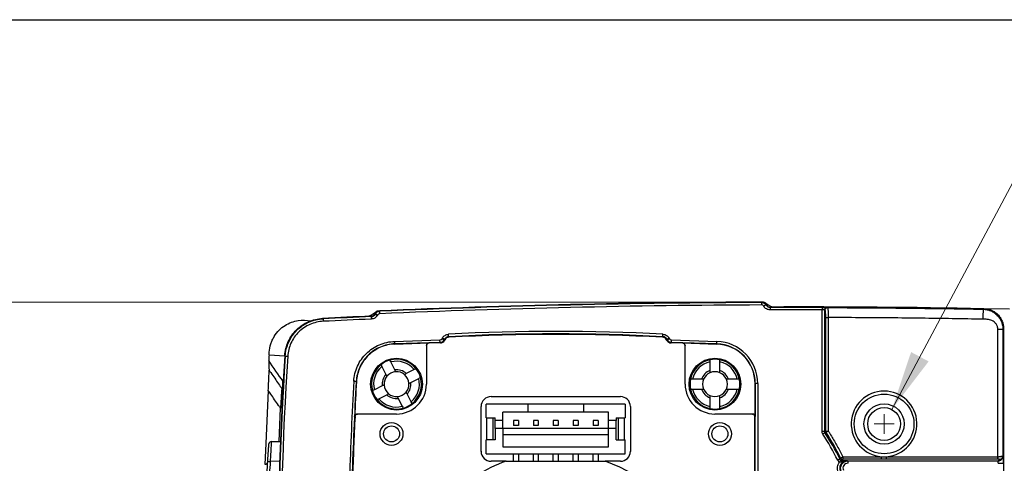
# Model space of a CAD drawing. Header units: millimetres. Extents: x 10 to 272, y 8 to 208.
# Tile 24 of 34: x 36 to 86, y 185 to 208. Entities that reach past the tile are written whole.
import ezdxf

# ---------------------------------------------------------------- set-up
doc = ezdxf.new("R2010")
doc.units = ezdxf.units.MM
doc.styles.add('SLDTEXTSTYLE3', font='TXT', dxfattribs={"width": 0.75})
doc.dimstyles.new('SLDDIMSTYLE0', dxfattribs={"dimtxt": 1.905, "dimasz": 3, "dimexe": 0, "dimexo": 0.0625, "dimgap": 0.47625, "dimtad": 0, "dimtih": 1, "dimtoh": 1, "dimdec": 1, "dimlfac": 2, "dimrnd": 1e-09, "dimzin": 12, "dimdsep": 46, "dimtxsty": 'SLDTEXTSTYLE3', "dimsah": 1, "dimcen": 0.09, "dimadec": 0, "dimazin": 3, "dimtfac": 1, "dimtdec": 1, "dimtofl": 0, "dimtmove": 0, "dimatfit": 3, "dimfxl": 1, "dimfrac": 2, "dimtolj": 1, "dimtzin": 12, "dimarcsym": 0})
doc.dimstyles.new('SLDDIMSTYLE3', dxfattribs={"dimtxt": 1.905, "dimasz": 3, "dimexe": 0, "dimexo": 0.0625, "dimgap": 0.47625, "dimtad": 0, "dimtih": 1, "dimtoh": 1, "dimdec": 1, "dimlfac": 2, "dimrnd": 1e-09, "dimzin": 12, "dimdsep": 46, "dimtxsty": 'SLDTEXTSTYLE3', "dimsah": 1, "dimcen": 0, "dimadec": 0, "dimazin": 3, "dimtfac": 1, "dimtdec": 1, "dimtofl": 0, "dimtmove": 0, "dimatfit": 3, "dimfxl": 1, "dimfrac": 2, "dimtolj": 1, "dimtzin": 12, "dimarcsym": 0})

# ---------------------------------------------------------------- blocks, each defined once
blk = doc.blocks.new('_D_7')
at = {"color": 7, "linetype": 'Continuous', "lineweight": 18}
for p, q in [((72.281, 193.505), (28.918, 193.505)), ((32.093, 193.505), (32.093, 180.096)), ((32.093, 179.709), (31.513, 179.709)), ((31.513, 179.709), (31.513, 176.685)), ((37.02, 179.709), (37.6, 179.709)), ((37.6, 179.709), (37.6, 176.685)), ((31.513, 176.685), (32.093, 176.685)), ((37.6, 176.685), (37.02, 176.685)), ((32.093, 163.256), (32.093, 176.298)), ((72.281, 163.256), (28.918, 163.256))]:
    blk.add_line(p, q, dxfattribs=at)
for points in [[(32.093, 193.505), (31.593, 190.505), (32.593, 190.505)], [(32.093, 163.256), (32.593, 166.256), (31.593, 166.256)]]:
    blk.add_solid(points, dxfattribs=at)
at = {"color": 7, "linetype": 'Continuous', "lineweight": 18, "char_height": 1.905, "attachment_point": 1, "style": 'SLDTEXTSTYLE3'}
for s, insert in [('60.5', (26.006, 179.141)), ('2.38', (32.093, 179.141))]:
    blk.add_mtext(s, dxfattribs=dict(at, insert=insert))
blk = doc.blocks.new('SW_SYMBOL_HOLE_DEPTH')
at = {"color": 0, "linetype": 'Continuous', "lineweight": 18}
for p, q in [((0, 875), (800, 875)), ((400, 875), (400, 75)), ((100, 555), (400, 75)), ((700, 555), (400, 75))]:
    blk.add_line(p, q, dxfattribs=at)
blk = doc.blocks.new('_D_11')
at = {"color": 7, "linetype": 'Continuous', "lineweight": 18}
for p, q in [((80.084, 188.109), (87.387, 201.831)), ((87.387, 201.831), (93.737, 201.831))]:
    blk.add_line(p, q, dxfattribs=at)
blk.add_solid([(80.084, 188.109), (81.934, 190.522), (81.052, 190.992)], dxfattribs=at)
at = {"color": 7, "linetype": 'Continuous', "lineweight": 18, "xscale": 0.0024333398, "yscale": 0.0024333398, "zscale": 0.0024333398}
blk.add_blockref('SW_SYMBOL_HOLE_DEPTH', (106.908, 200.569), dxfattribs=at)
at = {"color": 7, "linetype": 'Continuous', "lineweight": 18, "char_height": 1.905, "attachment_point": 1, "style": 'SLDTEXTSTYLE3'}
for s, insert in [('3.0[.12]', (109.63, 202.79)), ('2X M4X0.7', (93.737, 202.79))]:
    blk.add_mtext(s, dxfattribs=dict(at, insert=insert))
blk = doc.blocks.new('SW_CENTERMARKSYMBOL_4')
at = {"color": 0, "linetype": 'Continuous', "lineweight": 0}
for q in [(0, 0.5), (-0.5, 0), (0, -0.5), (0.5, 0)]:
    blk.add_line((0, 0), q, dxfattribs=at)

msp = doc.modelspace()

# ---------------------------------------------------------------- linework, layer by layer
at = {"color": 7, "linetype": 'Continuous', "lineweight": 25}
for p, q in [((10.088, 207.692), (270.088, 207.692)), ((73.593, 193.505), (73.551, 193.505)), ((76.581, 187.008), (76.581, 193.112)), ((76.706, 193.107), (76.706, 187.008)), ((76.732, 193.102), (76.706, 193.107)), ((76.831, 193.232), (76.856, 193.227)), ((84.684, 193.143), (84.715, 193.173)), ((85.993, 193.147), (84.714, 193.173)), ((54.116, 192.919), (54.127, 192.938)), ((54.127, 192.938), (54.127, 192.938)), ((54.129, 192.899), (54.14, 192.918)), ((54.248, 192.855), (54.237, 192.836)), ((76.764, 187.024), (76.764, 192.727)), ((76.888, 192.727), (76.888, 187.024)), ((85.412, 185.736), (85.412, 192.139)), ((85.662, 192.139), (85.662, 185.775)), ((85.696, 192.173), (85.696, 164.588)), ((55.103, 191.531), (57.379, 191.602)), ((57.383, 191.478), (55.107, 191.406)), ((57.399, 191.451), (57.383, 191.478)), ((57.484, 191.665), (57.504, 191.7)), ((57.612, 191.638), (57.592, 191.602)), ((57.592, 191.602), (57.607, 191.576)), ((57.628, 191.612), (57.607, 191.576)), ((68.784, 191.576), (68.764, 191.612)), ((68.8, 191.602), (68.779, 191.638)), ((68.784, 191.576), (68.8, 191.602)), ((68.888, 191.7), (68.908, 191.665)), ((69.009, 191.478), (68.993, 191.451)), ((71.286, 191.406), (69.009, 191.478)), ((69.013, 191.602), (71.29, 191.53)), ((55.116, 191.397), (56.817, 191.45)), ((56.696, 191.308), (56.696, 191.325)), ((56.696, 191.308), (56.696, 189.381)), ((57.399, 191.451), (56.817, 191.433)), ((56.817, 191.45), (56.817, 191.433)), ((69.575, 191.433), (68.993, 191.451)), ((69.575, 191.433), (69.575, 191.45)), ((69.575, 191.45), (71.277, 191.397)), ((69.696, 191.325), (69.696, 191.308)), ((69.696, 189.381), (69.696, 191.308)), ((71.277, 191.397), (71.286, 191.406)), ((48.791, 190.86), (49.583, 190.811)), ((55.11, 190.101), (54.909, 190.495)), ((70.946, 190.503), (70.946, 190.061)), ((71.446, 190.061), (71.446, 190.503)), ((54.464, 190.268), (54.664, 189.874)), ((56.083, 190.113), (55.689, 189.912)), ((49.489, 189.506), (49.506, 189.506)), ((49.489, 189.208), (49.489, 189.506)), ((49.505, 189.506), (49.506, 189.508)), ((55.916, 189.467), (56.31, 189.667)), ((70.515, 189.631), (70.073, 189.631)), ((72.318, 189.631), (71.876, 189.631)), ((54.476, 189.295), (54.082, 189.094)), ((70.073, 189.131), (70.515, 189.131)), ((71.876, 189.131), (72.318, 189.131)), ((73.223, 189.407), (73.213, 189.398)), ((73.213, 189.398), (73.213, 187.756)), ((73.223, 184.723), (73.223, 189.407)), ((73.348, 189.407), (73.223, 189.407)), ((73.348, 189.407), (73.348, 184.723)), ((54.309, 188.649), (54.703, 188.849)), ((55.282, 188.661), (55.482, 188.267)), ((55.928, 188.494), (55.727, 188.888)), ((59.946, 188.756), (66.446, 188.756)), ((70.946, 188.7), (70.946, 188.258)), ((71.446, 188.258), (71.446, 188.7)), ((49.294, 186.505), (49.368, 188.174)), ((59.446, 186.005), (59.446, 188.256)), ((61.796, 188.381), (59.708, 188.381)), ((59.708, 187.681), (59.708, 188.381)), ((61.796, 188.381), (61.796, 187.981)), ((64.596, 188.381), (61.796, 188.381)), ((66.683, 188.381), (64.596, 188.381)), ((64.596, 188.381), (64.596, 187.981)), ((66.683, 188.381), (66.683, 187.681)), ((66.946, 188.256), (66.946, 186.005)), ((53.218, 187.881), (53.235, 187.881)), ((55.196, 187.881), (53.235, 187.881)), ((59.708, 187.681), (60.158, 187.681)), ((59.733, 186.581), (59.733, 187.681)), ((60.033, 187.681), (60.033, 186.581)), ((60.158, 187.556), (60.158, 187.681)), ((60.546, 187.556), (60.158, 187.556)), ((60.158, 187.156), (60.158, 187.556)), ((61.796, 187.981), (60.546, 187.981)), ((60.546, 187.556), (60.546, 187.981)), ((60.546, 187.156), (60.546, 187.556)), ((61.321, 187.556), (61.071, 187.556)), ((61.071, 187.556), (61.071, 187.306)), ((61.321, 187.556), (61.321, 187.306)), ((64.596, 187.981), (61.796, 187.981)), ((62.071, 187.556), (62.071, 187.306)), ((62.321, 187.556), (62.071, 187.556)), ((62.321, 187.556), (62.321, 187.306)), ((63.321, 187.556), (63.071, 187.556)), ((63.071, 187.556), (63.071, 187.306)), ((63.321, 187.556), (63.321, 187.306)), ((64.071, 187.556), (64.071, 187.306)), ((64.321, 187.556), (64.071, 187.556)), ((64.321, 187.556), (64.321, 187.306)), ((65.846, 187.981), (64.596, 187.981)), ((65.071, 187.556), (65.071, 187.306)), ((65.321, 187.556), (65.071, 187.556)), ((65.321, 187.556), (65.321, 187.306)), ((65.846, 187.556), (65.846, 187.981)), ((66.233, 187.556), (65.846, 187.556)), ((65.846, 187.156), (65.846, 187.556)), ((66.233, 187.681), (66.683, 187.681)), ((66.233, 187.681), (66.233, 187.556)), ((66.233, 187.156), (66.233, 187.556)), ((66.358, 186.581), (66.358, 187.681)), ((66.658, 186.581), (66.658, 187.681)), ((73.071, 187.881), (71.196, 187.881)), ((73.071, 187.881), (73.088, 187.881)), ((73.196, 184.708), (73.196, 187.756)), ((73.213, 187.756), (73.196, 187.756)), ((60.158, 187.156), (60.158, 186.581)), ((60.546, 187.156), (60.158, 187.156)), ((60.546, 187.156), (60.546, 186.231)), ((65.846, 187.156), (60.546, 187.156)), ((61.321, 187.306), (61.071, 187.306)), ((62.321, 187.306), (62.071, 187.306)), ((63.321, 187.306), (63.071, 187.306)), ((64.321, 187.306), (64.071, 187.306)), ((65.321, 187.306), (65.071, 187.306)), ((66.233, 187.156), (65.846, 187.156)), ((65.846, 186.231), (65.846, 187.156)), ((66.233, 186.581), (66.233, 187.156)), ((76.764, 187.024), (76.888, 187.024)), ((59.708, 185.881), (59.708, 186.581)), ((60.158, 186.581), (59.708, 186.581)), ((60.546, 186.856), (65.846, 186.856)), ((66.233, 186.581), (66.683, 186.581)), ((66.683, 185.881), (66.683, 186.581)), ((76.706, 187.008), (76.581, 187.008)), ((60.546, 186.231), (65.846, 186.231)), ((59.708, 185.881), (66.683, 185.881)), ((61.071, 185.509), (61.071, 185.881)), ((61.321, 185.881), (61.321, 185.509)), ((62.071, 185.509), (62.071, 185.881)), ((62.321, 185.881), (62.321, 185.509)), ((63.071, 185.509), (63.071, 185.881)), ((63.321, 185.881), (63.321, 185.509)), ((64.071, 185.509), (64.071, 185.881)), ((64.321, 185.881), (64.321, 185.509)), ((65.071, 185.509), (65.071, 185.881)), ((65.321, 185.881), (65.321, 185.509)), ((77.622, 185.736), (79.568, 185.736)), ((79.568, 185.611), (77.622, 185.611)), ((77.865, 185.533), (77.884, 185.528)), ((77.884, 185.528), (85.426, 185.528)), ((77.884, 185.404), (77.884, 185.528)), ((79.824, 185.611), (79.568, 185.611)), ((79.824, 185.736), (85.412, 185.736)), ((85.412, 185.611), (79.824, 185.611)), ((49.32, 185.506), (48.849, 185.498)), ((60.699, 185.506), (59.946, 185.506)), ((60.709, 185.509), (65.683, 185.509)), ((66.446, 185.506), (65.693, 185.506))]:
    msp.add_line(p, q, dxfattribs=at)
at = {"color": 8, "linetype": 'Continuous', "lineweight": 25}
msp.add_line((65.196, 191.882), (65.196, 191.868), dxfattribs=at)
at = {"color": 7, "linetype": 'Continuous', "lineweight": 25, "flags": 128}
for points in [[(73.539, 193.484), (73.548, 193.5), (73.551, 193.505)], [(73.539, 193.484), (73.539, 193.481), (73.539, 193.474), (73.539, 193.462), (73.539, 193.447), (73.539, 193.428), (73.539, 193.407), (73.539, 193.383), (73.539, 193.359)], [(54.333, 193.063), (54.338, 193.054), (54.346, 193.042)], [(54.346, 193.042), (54.346, 193.04), (54.346, 193.032), (54.346, 193.021), (54.347, 193.005), (54.348, 192.986), (54.349, 192.965), (54.35, 192.942), (54.351, 192.918)], [(73.756, 193.36), (73.753, 193.359), (73.747, 193.355), (73.737, 193.349), (73.724, 193.341), (73.707, 193.332), (73.689, 193.321), (73.669, 193.309), (73.648, 193.297)], [(73.768, 193.381), (73.763, 193.372), (73.756, 193.36)], [(73.985, 193.257), (73.98, 193.248), (73.973, 193.236)], [(73.973, 193.236), (73.973, 193.233), (73.973, 193.226), (73.973, 193.214), (73.973, 193.198), (73.973, 193.179), (73.973, 193.158), (73.973, 193.135), (73.973, 193.111)], [(76.582, 193.237), (76.582, 193.234), (76.582, 193.226), (76.582, 193.215), (76.582, 193.199), (76.582, 193.18), (76.581, 193.159), (76.581, 193.136), (76.581, 193.112)], [(51.482, 192.684), (51.493, 192.673), (51.502, 192.664)], [(51.502, 192.664), (51.502, 192.661), (51.503, 192.654), (51.503, 192.642), (51.504, 192.627), (51.505, 192.608), (51.506, 192.586), (51.507, 192.563), (51.508, 192.539)], [(53.923, 192.774), (53.919, 192.781), (53.911, 192.795)], [(53.923, 192.774), (53.923, 192.771), (53.924, 192.764), (53.924, 192.752), (53.925, 192.737), (53.926, 192.718), (53.926, 192.697), (53.927, 192.673), (53.928, 192.649)], [(54.116, 192.919), (54.12, 192.914), (54.123, 192.908), (54.129, 192.899)], [(54.14, 192.918), (54.134, 192.927), (54.127, 192.938)], [(54.129, 192.899), (54.131, 192.897), (54.138, 192.894), (54.148, 192.888), (54.161, 192.88), (54.178, 192.871), (54.196, 192.86), (54.216, 192.848), (54.237, 192.836)], [(54.14, 192.918), (54.142, 192.916), (54.148, 192.913), (54.159, 192.907), (54.172, 192.899), (54.188, 192.89), (54.207, 192.879), (54.227, 192.867), (54.248, 192.855)], [(85.696, 192.173), (85.677, 192.154), (85.662, 192.139)], [(55.107, 191.406), (55.107, 191.408), (55.107, 191.416), (55.107, 191.427), (55.106, 191.443), (55.105, 191.462), (55.105, 191.483), (55.104, 191.506), (55.103, 191.531)], [(57.383, 191.478), (57.383, 191.48), (57.383, 191.488), (57.383, 191.499), (57.382, 191.515), (57.381, 191.534), (57.381, 191.555), (57.38, 191.578), (57.379, 191.602)], [(57.592, 191.602), (57.589, 191.604), (57.583, 191.607), (57.573, 191.613), (57.559, 191.621), (57.543, 191.63), (57.525, 191.641), (57.504, 191.653), (57.484, 191.665)], [(57.612, 191.638), (57.61, 191.639), (57.604, 191.643), (57.593, 191.649), (57.58, 191.657), (57.564, 191.666), (57.545, 191.677), (57.525, 191.688), (57.504, 191.7)], [(57.628, 191.612), (57.62, 191.626), (57.612, 191.638)], [(57.815, 191.763), (57.815, 191.765), (57.815, 191.773), (57.814, 191.784), (57.813, 191.8), (57.812, 191.819), (57.811, 191.84), (57.81, 191.863), (57.809, 191.887)], [(57.815, 191.763), (57.819, 191.756), (57.831, 191.737)], [(68.561, 191.737), (68.566, 191.745), (68.576, 191.763)], [(68.576, 191.763), (68.577, 191.765), (68.577, 191.773), (68.578, 191.784), (68.578, 191.8), (68.579, 191.819), (68.581, 191.84), (68.582, 191.863), (68.583, 191.887)], [(68.779, 191.638), (68.772, 191.626), (68.764, 191.612)], [(68.779, 191.638), (68.782, 191.639), (68.788, 191.643), (68.798, 191.649), (68.812, 191.657), (68.828, 191.666), (68.847, 191.677), (68.867, 191.688), (68.888, 191.7)], [(68.8, 191.602), (68.802, 191.604), (68.809, 191.607), (68.819, 191.613), (68.832, 191.621), (68.849, 191.63), (68.867, 191.641), (68.887, 191.653), (68.908, 191.665)], [(69.009, 191.478), (69.009, 191.48), (69.009, 191.488), (69.009, 191.499), (69.01, 191.515), (69.01, 191.534), (69.011, 191.555), (69.012, 191.578), (69.013, 191.602)], [(71.286, 191.406), (71.286, 191.408), (71.286, 191.416), (71.287, 191.427), (71.287, 191.443), (71.288, 191.462), (71.288, 191.483), (71.289, 191.506), (71.29, 191.53)], [(55.107, 191.406), (55.11, 191.403), (55.116, 191.397)], [(49.602, 190.791), (49.593, 190.8), (49.583, 190.811)], [(49.602, 190.791), (49.605, 190.79), (49.612, 190.79), (49.624, 190.789), (49.64, 190.788), (49.658, 190.787), (49.68, 190.786), (49.703, 190.784), (49.727, 190.783)], [(53.174, 189.518), (53.171, 189.518), (53.164, 189.519), (53.152, 189.519), (53.136, 189.52), (53.118, 189.521), (53.096, 189.523), (53.073, 189.524), (53.049, 189.525)], [(53.182, 189.509), (53.177, 189.515), (53.174, 189.518)], [(48.751, 189.061), (48.627, 186.392), (48.587, 185.344)], [(53.11, 187.762), (53.106, 187.762), (53.093, 187.762)], [(76.706, 187.008), (76.735, 187.016), (76.764, 187.024)], [(76.725, 186.941), (76.722, 186.939), (76.715, 186.934), (76.704, 186.928), (76.691, 186.92), (76.676, 186.91), (76.658, 186.899), (76.639, 186.887), (76.62, 186.874)], [(76.783, 186.958), (76.771, 186.954), (76.748, 186.948), (76.725, 186.941)], [(48.908, 186.498), (49.095, 186.501), (49.341, 186.505)], [(77.475, 185.621), (77.471, 185.62), (77.464, 185.616), (77.453, 185.61), (77.439, 185.603), (77.423, 185.595), (77.404, 185.586), (77.384, 185.576), (77.364, 185.565)], [(77.521, 185.571), (77.519, 185.568), (77.514, 185.56), (77.508, 185.55), (77.5, 185.537), (77.49, 185.521), (77.479, 185.504), (77.468, 185.485), (77.456, 185.465)], [(77.622, 185.611), (77.604, 185.582), (77.584, 185.55)]]:
    msp.add_lwpolyline(points, dxfattribs=at)
at = {"color": 7, "linetype": 'Continuous', "lineweight": 25}
for centre, radius in [((55.196, 189.381), 1.3), ((71.196, 189.381), 1.3), ((79.696, 187.381), 1.5), ((79.696, 187.381), 1.012), ((79.696, 187.381), 0.825), ((54.946, 186.881), 0.575), ((54.946, 186.881), 0.4), ((71.446, 186.881), 0.575), ((71.446, 186.881), 0.4)]:
    msp.add_circle(centre, radius, dxfattribs=at)
for centre, radius, start, end in [((75.446, -306.491), 500, 90.21715, 92.42006), ((75.446, -306.491), 499.979, 90.21854, 92.41874), ((73.594, 193.255), 0.25, 48.7648, 90.2123), ((74.253, 194.007), 0.75, 228.7648, 270.1365), ((53.616, 193.533), 0.75, 272.4998, 313.8716), ((54.309, 192.812), 0.25, 92.4241, 133.8716), ((75.446, -306.491), 499.854, 90.21854, 92.41874), ((75.446, -306.491), 499.729, 89.86978, 90.16891), ((75.446, -306.491), 499.604, 89.86978, 90.16891), ((75.446, -306.491), 499.75, 88.93729, 90.16752), ((75.446, -306.491), 499.75, 92.46975, 92.74843), ((75.446, -306.491), 499.729, 92.46843, 92.74627), ((75.446, -306.491), 499.604, 92.46843, 92.74627), ((63.196, 91.881), 100.152, 86.91652, 93.08348), ((57.375, 191.727), 0.25, 271.8147, 329.9951), ((63.196, 91.881), 100.027, 86.91652, 93.08348), ((63.196, 91.881), 100, 86.92481, 93.07519), ((69.017, 191.727), 0.25, 210.0049, 268.1853), ((249.196, 178.381), 200.793, 176.43683, 176.52057), ((249.196, 178.381), 200, 176.43675, 183.56325), ((249.196, 178.381), 199.979, 176.44218, 183.55782), ((249.196, 178.381), 199.854, 176.44218, 183.55782), ((55.196, 189.381), 1.25, 105.4404, 128.5144), ((55.196, 189.381), 1.25, 38.5144, 105.4404), ((55.196, 189.381), 1.15, 39.5333, 104.4215), ((71.196, 189.381), 1.25, 101.537, 168.463), ((71.196, 189.381), 1.15, 102.5559, 167.4441), ((71.196, 189.381), 1.25, 78.463, 101.537), ((71.196, 189.381), 1.25, 11.537, 78.463), ((71.196, 189.381), 1.15, 12.5559, 77.4441), ((55.196, 189.381), 1.25, 128.5144, 195.4404), ((55.196, 189.381), 1.15, 129.5333, 194.4215), ((55.196, 189.381), 0.625, 93.3992, 140.5556), ((55.196, 189.381), 0.725, 47.1487, 96.8061), ((55.196, 189.381), 0.625, 50.5556, 93.3992), ((55.196, 189.381), 1.25, 15.4404, 38.5144), ((71.196, 189.381), 0.725, 110.1713, 159.8287), ((71.196, 189.381), 0.625, 66.4218, 113.5782), ((71.196, 189.381), 0.725, 20.1713, 69.8287), ((252.89, 178.381), 200.152, 176.80811, 178.20032), ((252.89, 178.381), 200.027, 176.80811, 178.20032), ((252.89, 178.381), 200.017, 176.81055, 177.31183), ((55.196, 189.381), 0.725, 137.1487, 186.8061), ((55.196, 189.381), 0.625, 140.5556, 183.3992), ((55.196, 189.381), 0.625, 3.3992, 50.5556), ((55.196, 189.381), 1.15, 309.5333, 14.4215), ((55.196, 189.381), 1.25, 308.5144, 15.4404), ((71.196, 189.381), 1.25, 168.463, 191.537), ((71.196, 189.381), 0.625, 156.4218, 203.5782), ((71.196, 189.381), 0.625, 113.5782, 156.4218), ((71.196, 189.381), 0.625, 23.5782, 66.4218), ((71.196, 189.381), 0.625, 336.4218, 23.5782), ((71.196, 189.381), 1.25, 348.463, 11.537), ((269.109, 146.082), 223.856, 168.83591, 168.90723), ((55.196, 189.381), 1.25, 195.4404, 218.5144), ((55.196, 189.381), 0.625, 183.3992, 230.5556), ((55.196, 189.381), 1.5, 270, 0), ((55.196, 189.381), 0.625, 320.5556, 3.3992), ((55.196, 189.381), 0.725, 317.1487, 6.8061), ((71.196, 189.381), 1.5, 180, 270), ((71.196, 189.381), 1.25, 191.537, 258.463), ((71.196, 189.381), 1.15, 192.5559, 257.4441), ((71.196, 189.381), 0.725, 200.1713, 249.8287), ((71.196, 189.381), 0.625, 203.5782, 246.4218), ((71.196, 189.381), 0.625, 293.5782, 336.4218), ((71.196, 189.381), 0.725, 290.1713, 339.8287), ((71.196, 189.381), 1.15, 282.5559, 347.4441), ((71.196, 189.381), 1.25, 281.537, 348.463), ((79.696, 187.381), 1.65, 274.4353, 265.5647), ((55.196, 189.381), 1.25, 218.5144, 285.4404), ((55.196, 189.381), 1.15, 219.5333, 284.4215), ((55.196, 189.381), 0.725, 227.1487, 276.8061), ((55.196, 189.381), 0.625, 230.5556, 273.3992), ((55.196, 189.381), 0.625, 273.3992, 320.5556), ((71.196, 189.381), 0.625, 246.4218, 293.5782), ((55.196, 189.381), 1.25, 285.4404, 308.5144), ((71.196, 189.381), 1.25, 258.463, 281.537), ((252.89, 178.381), 200, 177.31159, 178.20456), ((76.889, 187.025), 0.125, 180.1277, 212.1345), ((63.196, 178.381), 15.885, 26.8888, 32.3224), ((63.196, 178.381), 16.01, 26.8888, 32.3224), ((48.91, 186.373), 0.125, 91, 175.9078), ((23.922, 218.764), 62.979, 328.24732, 328.30902), ((77.622, 185.737), 0.126, 207.2999, 269.7149), ((77.639, 185.47), 0.0972, 124.4259, 180.2773), ((48.599, 185.479), 0.125, 271, 356.3744), ((52.783, 247.753), 62.38, 266.27154, 266.38435), ((63.196, 178.381), 7.55, 109.2357, 134.6957), ((63.196, 178.381), 7.55, 335.3043, 70.7643)]:
    msp.add_arc(centre, radius, start, end, dxfattribs=at)
for centre, major_axis, ratio, start_param, end_param in [((57.375, 191.727), (0.064, -0.107), 0.999801, 5.775465, 6.790906), ((57.391, 191.701), (0.128, -0.215), 0.999801, 5.775465, 6.790906), ((69.001, 191.701), (-0.128, -0.215), 0.999801, 5.775465, 6.790906), ((69.017, 191.727), (-0.064, -0.107), 0.999801, 5.775465, 6.790906), ((71.222, 189.406), (1.527, 1.479), 0.999705, 5.513728, 7.052642), ((56.821, 191.325), (0, -0.125), 0.999848, 3.173175, 4.712389), ((56.821, 191.308), (0, -0.125), 0.999848, 3.173175, 4.712389), ((69.571, 191.325), (0, -0.125), 0.999848, 1.570796, 3.11001), ((69.571, 191.308), (0, -0.125), 0.999848, 1.570796, 3.11001), ((71.213, 189.397), (1.437, 1.392), 0.999705, 5.513728, 7.052642), ((71.222, 189.406), (1.437, 1.392), 0.999668, 5.513728, 7.052642), ((59.946, 188.255), (-0.354, 0.354), 0.998783, 5.498396, 7.067974), ((66.446, 188.255), (0.354, 0.354), 0.998783, 5.498396, 7.067974), ((73.071, 187.756), (-0.125, 0), 0.999848, 3.141593, 4.712389), ((73.088, 187.756), (-0.125, 0), 0.999848, 3.141593, 4.712389), ((59.946, 186.006), (-0.354, -0.354), 0.998783, 5.498396, 7.067974), ((66.446, 186.006), (0.354, -0.354), 0.998783, 5.498396, 7.067974)]:
    msp.add_ellipse(centre, major_axis=major_axis, ratio=ratio, start_param=start_param, end_param=end_param, dxfattribs=at)
for points in [[(73.539, 193.484), (73.627, 193.485), (73.712, 193.436), (73.756, 193.36)], [(73.551, 193.505), (73.639, 193.506), (73.724, 193.457), (73.768, 193.381)], [(54.127, 192.938), (54.17, 193.011), (54.249, 193.059), (54.333, 193.063)], [(54.127, 192.938), (54.17, 193.011), (54.249, 193.059), (54.333, 193.063)], [(54.14, 192.918), (54.182, 192.991), (54.261, 193.039), (54.346, 193.042)], [(73.648, 193.297), (73.626, 193.335), (73.583, 193.359), (73.539, 193.359)], [(73.756, 193.36), (73.8, 193.284), (73.885, 193.235), (73.973, 193.236)], [(73.768, 193.381), (73.812, 193.305), (73.897, 193.256), (73.985, 193.257)], [(76.856, 193.227), (79.466, 193.219), (82.075, 193.192), (84.684, 193.143)], [(53.911, 192.795), (53.995, 192.798), (54.074, 192.846), (54.116, 192.919)], [(53.923, 192.774), (54.007, 192.778), (54.087, 192.826), (54.129, 192.899)], [(54.351, 192.918), (54.309, 192.916), (54.269, 192.892), (54.248, 192.855)], [(57.815, 191.763), (57.732, 191.758), (57.654, 191.71), (57.612, 191.638)], [(57.831, 191.737), (57.748, 191.732), (57.67, 191.684), (57.628, 191.612)], [(68.764, 191.612), (68.722, 191.684), (68.644, 191.732), (68.561, 191.737)], [(68.779, 191.638), (68.738, 191.71), (68.66, 191.758), (68.576, 191.763)], [(48.791, 190.86), (48.794, 190.902), (48.797, 190.945), (48.799, 190.987)], [(49.506, 189.508), (49.261, 189.862), (49.017, 190.215), (48.773, 190.567)], [(48.773, 190.567), (48.779, 190.406), (48.786, 190.245), (48.792, 190.084)], [(54.909, 190.495), (54.894, 190.525), (54.879, 190.555), (54.863, 190.586)], [(70.946, 190.605), (70.946, 190.571), (70.946, 190.537), (70.946, 190.503)], [(71.446, 190.503), (71.446, 190.537), (71.446, 190.571), (71.446, 190.605)], [(54.418, 190.359), (54.433, 190.328), (54.448, 190.298), (54.464, 190.268)], [(55.159, 190.005), (55.142, 190.037), (55.126, 190.069), (55.11, 190.101)], [(56.174, 190.159), (56.144, 190.144), (56.113, 190.128), (56.083, 190.113)], [(70.946, 190.061), (70.946, 190.026), (70.946, 189.99), (70.946, 189.954)], [(71.446, 189.954), (71.446, 189.99), (71.446, 190.026), (71.446, 190.061)], [(54.664, 189.874), (54.681, 189.842), (54.697, 189.81), (54.713, 189.778)], [(55.689, 189.912), (55.657, 189.896), (55.625, 189.88), (55.593, 189.863)], [(56.31, 189.667), (56.34, 189.683), (56.37, 189.698), (56.401, 189.714)], [(70.073, 189.631), (70.039, 189.631), (70.005, 189.631), (69.971, 189.631)], [(70.623, 189.631), (70.587, 189.631), (70.551, 189.631), (70.515, 189.631)], [(71.876, 189.631), (71.841, 189.631), (71.805, 189.631), (71.769, 189.631)], [(72.421, 189.631), (72.387, 189.631), (72.353, 189.631), (72.318, 189.631)], [(54.082, 189.094), (54.052, 189.079), (54.021, 189.063), (53.991, 189.048)], [(54.572, 189.344), (54.54, 189.327), (54.508, 189.311), (54.476, 189.295)], [(55.82, 189.418), (55.852, 189.434), (55.884, 189.45), (55.916, 189.467)], [(69.971, 189.131), (70.005, 189.131), (70.039, 189.131), (70.073, 189.131)], [(70.515, 189.131), (70.551, 189.131), (70.587, 189.131), (70.623, 189.131)], [(71.769, 189.131), (71.805, 189.131), (71.841, 189.131), (71.876, 189.131)], [(72.318, 189.131), (72.353, 189.131), (72.387, 189.131), (72.421, 189.131)], [(54.218, 188.602), (54.248, 188.618), (54.279, 188.633), (54.309, 188.649)], [(54.703, 188.849), (54.735, 188.865), (54.767, 188.882), (54.799, 188.898)], [(55.233, 188.757), (55.249, 188.725), (55.266, 188.693), (55.282, 188.661)], [(55.727, 188.888), (55.711, 188.92), (55.695, 188.951), (55.679, 188.984)], [(70.946, 188.808), (70.946, 188.772), (70.946, 188.736), (70.946, 188.7)], [(71.446, 188.7), (71.446, 188.736), (71.446, 188.772), (71.446, 188.808)], [(55.482, 188.267), (55.498, 188.237), (55.513, 188.206), (55.529, 188.176)], [(55.974, 188.403), (55.959, 188.433), (55.943, 188.463), (55.928, 188.494)], [(70.946, 188.258), (70.946, 188.224), (70.946, 188.19), (70.946, 188.156)], [(71.446, 188.156), (71.446, 188.19), (71.446, 188.224), (71.446, 188.258)], [(76.62, 186.874), (76.595, 186.914), (76.581, 186.96), (76.581, 187.008)], [(77.511, 185.679), (77.288, 186.116), (77.045, 186.543), (76.783, 186.958)], [(77.456, 185.465), (77.417, 185.489), (77.385, 185.524), (77.364, 185.565)], [(77.475, 185.621), (77.485, 185.601), (77.501, 185.583), (77.521, 185.571)], [(77.521, 185.571), (77.543, 185.558), (77.564, 185.552), (77.584, 185.55)], [(77.584, 185.55), (77.692, 185.547), (77.78, 185.54), (77.865, 185.533)], [(79.568, 185.736), (79.611, 185.735), (79.696, 185.732), (79.781, 185.735), (79.824, 185.736)], [(85.487, 185.601), (85.491, 185.577), (85.421, 185.552), (85.426, 185.528)], [(85.662, 185.775), (85.666, 185.751), (85.671, 185.801), (85.676, 185.777)], [(48.69, 184.906), (48.701, 185.106), (48.714, 185.306), (48.726, 185.505)], [(48.849, 185.498), (48.836, 185.298), (48.824, 185.098), (48.812, 184.899)]]:
    msp.add_open_spline(points, degree=3, dxfattribs=at)
for points, knots in [([(73.973, 193.111), (73.907, 193.11), (73.842, 193.128), (73.757, 193.177), (73.731, 193.197), (73.684, 193.243), (73.664, 193.269), (73.648, 193.297)], [0, 0, 0, 0, 0.5, 0.5, 0.75, 0.75, 1, 1, 1, 1]), ([(76.706, 193.107), (76.703, 193.108), (76.689, 193.109), (76.643, 193.111), (76.613, 193.111), (76.581, 193.112)], [0, 0, 0, 0, 0.5, 0.5, 1, 1, 1, 1]), ([(76.582, 193.237), (76.644, 193.236), (76.705, 193.236), (76.796, 193.234), (76.825, 193.233), (76.831, 193.232)], [0, 0, 0, 0, 0.5, 0.5, 1, 1, 1, 1]), ([(76.831, 193.232), (76.801, 193.232), (76.767, 193.22), (76.718, 193.171), (76.706, 193.136), (76.706, 193.107)], [0, 0, 0, 0, 0.5, 0.5, 1, 1, 1, 1]), ([(76.732, 193.102), (76.732, 193.131), (76.744, 193.166), (76.793, 193.215), (76.827, 193.227), (76.856, 193.227)], [0, 0, 0, 0, 0.5, 0.5, 1, 1, 1, 1]), ([(76.764, 192.727), (76.764, 192.739), (76.764, 192.764), (76.763, 192.8), (76.762, 192.836), (76.761, 192.882), (76.759, 192.936), (76.754, 192.992), (76.75, 193.039), (76.744, 193.074), (76.738, 193.097), (76.734, 193.1), (76.732, 193.102)], [0, 0, 0, 0, 0.063292, 0.12602, 0.188799, 0.252247, 0.37736, 0.503, 0.627335, 0.752189, 0.87597, 1, 1, 1, 1]), ([(76.856, 193.227), (76.857, 193.226), (76.859, 193.225), (76.863, 193.216), (76.869, 193.19), (76.874, 193.142), (76.879, 193.078), (76.883, 193.001), (76.886, 192.912), (76.888, 192.819), (76.888, 192.757), (76.888, 192.727)], [0, 0, 0, 0, 0.035451, 0.116418, 0.247777, 0.383859, 0.496931, 0.629772, 0.759365, 0.88336, 1, 1, 1, 1]), ([(84.675, 192.643), (84.676, 192.702), (84.677, 192.765), (84.68, 192.887), (84.681, 192.945), (84.683, 193.042), (84.683, 193.081), (84.684, 193.131), (84.684, 193.142), (84.684, 193.143)], [0, 0, 0, 0, 0.25, 0.25, 0.5, 0.5, 0.75, 0.75, 1, 1, 1, 1]), ([(84.684, 193.143), (84.704, 193.143), (84.745, 193.141), (84.807, 193.134), (84.87, 193.123), (84.934, 193.107), (85, 193.086), (85.072, 193.057), (85.152, 193.018), (85.23, 192.969), (85.308, 192.909), (85.412, 192.812), (85.513, 192.679), (85.59, 192.522), (85.633, 192.388), (85.657, 192.261), (85.66, 192.179), (85.662, 192.139)], [0, 0, 0, 0, 0.03794, 0.077351, 0.118276, 0.160754, 0.204818, 0.250499, 0.311342, 0.37727, 0.430544, 0.503585, 0.653357, 0.754243, 0.84331, 0.925144, 1, 1, 1, 1]), ([(84.715, 193.173), (84.78, 193.172), (84.844, 193.164), (84.97, 193.137), (85.032, 193.117), (85.151, 193.066), (85.207, 193.035), (85.314, 192.962), (85.364, 192.92), (85.455, 192.828), (85.495, 192.778), (85.566, 192.67), (85.597, 192.612), (85.67, 192.433), (85.696, 192.304), (85.696, 192.173)], [0, 0, 0, 0, 0.125, 0.125, 0.25, 0.25, 0.375, 0.375, 0.5, 0.5, 0.625, 0.625, 0.75, 0.75, 1, 1, 1, 1]), ([(48.799, 190.987), (48.808, 191.126), (48.835, 191.267), (48.898, 191.466), (48.923, 191.531), (48.981, 191.657), (49.014, 191.718), (49.121, 191.893), (49.204, 191.997), (49.389, 192.183), (49.488, 192.262), (49.698, 192.395), (49.807, 192.449), (50.026, 192.531), (50.138, 192.56), (50.468, 192.612), (50.68, 192.604), (50.882, 192.561)], [0, 0, 0, 0, 0.125, 0.125, 0.1875, 0.1875, 0.25, 0.25, 0.375, 0.375, 0.5, 0.5, 0.625, 0.625, 0.75, 0.75, 1, 1, 1, 1]), ([(49.583, 190.811), (49.59, 190.933), (49.609, 191.053), (49.668, 191.288), (49.708, 191.404), (49.809, 191.627), (49.869, 191.732), (50.008, 191.93), (50.087, 192.025), (50.261, 192.196), (50.355, 192.273), (50.555, 192.409), (50.664, 192.469), (50.886, 192.567), (51.001, 192.605), (51.238, 192.661), (51.36, 192.678), (51.482, 192.684)], [0, 0, 0, 0, 0.125, 0.125, 0.25, 0.25, 0.375, 0.375, 0.5, 0.5, 0.625, 0.625, 0.75, 0.75, 0.875, 0.875, 1, 1, 1, 1]), ([(49.602, 190.791), (49.61, 190.913), (49.629, 191.033), (49.687, 191.268), (49.728, 191.384), (49.829, 191.606), (49.889, 191.712), (50.028, 191.91), (50.107, 192.005), (50.281, 192.176), (50.374, 192.253), (50.575, 192.389), (50.683, 192.449), (50.906, 192.546), (51.021, 192.585), (51.257, 192.641), (51.38, 192.658), (51.502, 192.664)], [0, 0, 0, 0, 0.125, 0.125, 0.25, 0.25, 0.375, 0.375, 0.5, 0.5, 0.625, 0.625, 0.75, 0.75, 0.875, 0.875, 1, 1, 1, 1]), ([(51.508, 192.539), (51.393, 192.534), (51.279, 192.517), (51.057, 192.465), (50.949, 192.429), (50.74, 192.337), (50.639, 192.281), (50.451, 192.153), (50.363, 192.081), (50.2, 191.921), (50.126, 191.833), (49.996, 191.646), (49.939, 191.548), (49.844, 191.339), (49.807, 191.23), (49.752, 191.01), (49.734, 190.898), (49.727, 190.783)], [0, 0, 0, 0, 0.125, 0.125, 0.25, 0.25, 0.375, 0.375, 0.5, 0.5, 0.625, 0.625, 0.75, 0.75, 0.875, 0.875, 1, 1, 1, 1]), ([(54.237, 192.836), (54.205, 192.782), (54.16, 192.736), (54.053, 192.671), (53.992, 192.652), (53.928, 192.649)], [0, 0, 0, 0, 0.5, 0.5, 1, 1, 1, 1]), ([(76.764, 192.727), (76.766, 192.727), (76.78, 192.727), (76.828, 192.727), (76.86, 192.727), (76.888, 192.727)], [0, 0, 0, 0, 0.5, 0.5, 1, 1, 1, 1]), ([(84.675, 192.643), (84.156, 192.653), (83.118, 192.671), (81.561, 192.692), (80.003, 192.709), (78.446, 192.721), (77.407, 192.725), (76.888, 192.727)], [0, 0, 0, 0, 0.2000019, 0.4000009, 0.599999, 0.799998, 1, 1, 1, 1]), ([(85.412, 192.139), (85.411, 192.155), (85.41, 192.187), (85.401, 192.234), (85.386, 192.288), (85.361, 192.347), (85.311, 192.427), (85.23, 192.51), (85.084, 192.6), (84.925, 192.638), (84.777, 192.643), (84.708, 192.643), (84.675, 192.643)], [0, 0, 0, 0, 0.047084, 0.094707, 0.143461, 0.214167, 0.285659, 0.423515, 0.55634, 0.79517, 0.900762, 1, 1, 1, 1]), ([(85.412, 192.139), (85.441, 192.139), (85.472, 192.139), (85.533, 192.139), (85.562, 192.139), (85.611, 192.139), (85.63, 192.139), (85.655, 192.139), (85.661, 192.139), (85.662, 192.139)], [0, 0, 0, 0, 0.25, 0.25, 0.5, 0.5, 0.75, 0.75, 1, 1, 1, 1]), ([(53.049, 189.525), (53.056, 189.658), (53.076, 189.787), (53.138, 190.041), (53.182, 190.166), (53.291, 190.406), (53.355, 190.519), (53.506, 190.734), (53.592, 190.835), (53.78, 191.019), (53.881, 191.101), (54.099, 191.247), (54.217, 191.31), (54.458, 191.413), (54.582, 191.453), (54.839, 191.51), (54.971, 191.526), (55.103, 191.531)], [0, 0, 0, 0, 0.125, 0.125, 0.25, 0.25, 0.375, 0.375, 0.5, 0.5, 0.625, 0.625, 0.75, 0.75, 0.875, 0.875, 1, 1, 1, 1]), ([(57.504, 191.7), (57.535, 191.755), (57.58, 191.8), (57.685, 191.865), (57.746, 191.884), (57.809, 191.887)], [0, 0, 0, 0, 0.5, 0.5, 1, 1, 1, 1]), ([(61.196, 191.869), (61.099, 191.867), (61.003, 191.866), (60.901, 191.865), (60.873, 191.865), (60.836, 191.866), (60.827, 191.867), (60.827, 191.868), (60.836, 191.869), (60.873, 191.872), (60.9, 191.873), (61.002, 191.877), (61.098, 191.88), (61.196, 191.882)], [0, 0, 0, 0, 0.25, 0.25, 0.375, 0.375, 0.5, 0.5, 0.625, 0.625, 0.75, 0.75, 1, 1, 1, 1]), ([(61.196, 191.882), (61.862, 191.896), (62.529, 191.902), (63.863, 191.902), (64.529, 191.896), (65.196, 191.882)], [0, 0, 0, 0, 0.5, 0.5, 1, 1, 1, 1]), ([(65.196, 191.869), (64.529, 191.882), (63.863, 191.889), (62.53, 191.889), (61.863, 191.882), (61.196, 191.869)], [0, 0, 0, 0, 0.5, 0.5, 1, 1, 1, 1]), ([(65.196, 191.882), (65.245, 191.881), (65.293, 191.88), (65.382, 191.877), (65.423, 191.876), (65.525, 191.872), (65.565, 191.869), (65.565, 191.867), (65.556, 191.866), (65.519, 191.865), (65.492, 191.865), (65.389, 191.866), (65.294, 191.867), (65.196, 191.869)], [0, 0, 0, 0, 0.125, 0.125, 0.25, 0.25, 0.5, 0.5, 0.625, 0.625, 0.75, 0.75, 1, 1, 1, 1]), ([(68.583, 191.887), (68.646, 191.884), (68.706, 191.865), (68.812, 191.8), (68.856, 191.755), (68.888, 191.7)], [0, 0, 0, 0, 0.5, 0.5, 1, 1, 1, 1]), ([(55.107, 191.406), (54.983, 191.402), (54.858, 191.386), (54.617, 191.332), (54.499, 191.295), (54.273, 191.198), (54.162, 191.138), (53.957, 191.001), (53.862, 190.924), (53.685, 190.751), (53.604, 190.656), (53.462, 190.454), (53.401, 190.347), (53.298, 190.121), (53.258, 190.003), (53.199, 189.765), (53.181, 189.643), (53.174, 189.518)], [0, 0, 0, 0, 0.125, 0.125, 0.25, 0.25, 0.375, 0.375, 0.5, 0.5, 0.625, 0.625, 0.75, 0.75, 0.875, 0.875, 1, 1, 1, 1]), ([(55.116, 191.397), (54.991, 191.393), (54.869, 191.377), (54.629, 191.324), (54.51, 191.287), (54.282, 191.189), (54.173, 191.131), (53.969, 190.994), (53.871, 190.916), (53.694, 190.743), (53.614, 190.649), (53.472, 190.448), (53.41, 190.338), (53.308, 190.114), (53.268, 189.998), (53.208, 189.758), (53.189, 189.634), (53.182, 189.509)], [0, 0, 0, 0, 0.125, 0.125, 0.25, 0.25, 0.375, 0.375, 0.5, 0.5, 0.625, 0.625, 0.75, 0.75, 0.875, 0.875, 1, 1, 1, 1]), ([(48.751, 189.061), (48.758, 189.187), (48.764, 189.313), (48.773, 189.492), (48.776, 189.549), (48.781, 189.656), (48.783, 189.708), (48.787, 189.8), (48.788, 189.841), (48.791, 189.914), (48.791, 189.946), (48.793, 190.026), (48.793, 190.061), (48.792, 190.084)], [0, 0, 0, 0, 0.25, 0.25, 0.375, 0.375, 0.5, 0.5, 0.625, 0.625, 0.75, 0.75, 1, 1, 1, 1]), ([(48.792, 190.084), (48.821, 190.042), (48.849, 190.001), (48.878, 189.959), (49.009, 189.769), (49.14, 189.579), (49.272, 189.389), (49.326, 189.31), (49.381, 189.231), (49.435, 189.151)], [0, 0, 0, 0, 0.000439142, 0.000439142, 0.000439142, 0.002454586, 0.002454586, 0.002454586, 0.00329199, 0.00329199, 0.00329199, 0.00329199]), ([(49.368, 188.174), (49.335, 188.221), (49.302, 188.269), (49.269, 188.316), (49.138, 188.505), (49.007, 188.694), (48.875, 188.882), (48.834, 188.942), (48.792, 189.001), (48.751, 189.061)], [0, 0, 0, 0, 0.000504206, 0.000504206, 0.000504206, 0.002514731, 0.002514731, 0.002514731, 0.003150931, 0.003150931, 0.003150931, 0.003150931]), ([(49.435, 189.151), (49.432, 189.136), (49.429, 189.108), (49.422, 189.039), (49.419, 189.011), (49.414, 188.946), (49.411, 188.907), (49.405, 188.82), (49.402, 188.771), (49.395, 188.665), (49.392, 188.608), (49.385, 188.489), (49.381, 188.427), (49.375, 188.301), (49.372, 188.238), (49.368, 188.174)], [0, 0, 0, 0, 0.25, 0.25, 0.375, 0.375, 0.5, 0.5, 0.625, 0.625, 0.75, 0.75, 0.875, 0.875, 1, 1, 1, 1]), ([(53.093, 187.762), (53.094, 187.794), (53.108, 187.824), (53.154, 187.868), (53.186, 187.881), (53.218, 187.881)], [0, 0, 0, 0, 0.5, 0.5, 1, 1, 1, 1]), ([(53.235, 187.881), (53.203, 187.881), (53.172, 187.868), (53.126, 187.824), (53.112, 187.794), (53.11, 187.762)], [0, 0, 0, 0, 0.5, 0.5, 1, 1, 1, 1]), ([(76.783, 186.958), (76.785, 186.959), (76.798, 186.967), (76.836, 186.991), (76.862, 187.008), (76.888, 187.024)], [0, 0, 0, 0, 0.5, 0.5, 1, 1, 1, 1]), ([(76.888, 187.024), (76.941, 186.94), (77.045, 186.773), (77.197, 186.517), (77.343, 186.26), (77.485, 185.999), (77.576, 185.824), (77.622, 185.736)], [0, 0, 0, 0, 0.200067, 0.400034, 0.599966, 0.799933, 1, 1, 1, 1]), ([(76.706, 187.008), (76.706, 186.996), (76.708, 186.984), (76.711, 186.973), (76.714, 186.962), (76.719, 186.951), (76.725, 186.941)], [0, 0, 0, 0, 0.0000700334, 0.0000700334, 0.0000700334, 0.0001400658, 0.0001400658, 0.0001400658, 0.0001400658]), ([(48.726, 185.505), (48.734, 185.621), (48.741, 185.736), (48.755, 185.946), (48.762, 186.044), (48.77, 186.165), (48.773, 186.202), (48.777, 186.266), (48.779, 186.293), (48.782, 186.337), (48.784, 186.354), (48.785, 186.376), (48.786, 186.382), (48.786, 186.382)], [0, 0, 0, 0, 0.25, 0.25, 0.5, 0.5, 0.625, 0.625, 0.75, 0.75, 0.875, 0.875, 1, 1, 1, 1]), ([(48.908, 186.498), (48.908, 186.498), (48.907, 186.491), (48.906, 186.466), (48.904, 186.447), (48.901, 186.396), (48.899, 186.366), (48.895, 186.293), (48.892, 186.251), (48.884, 186.112), (48.877, 186.001), (48.863, 185.761), (48.856, 185.63), (48.849, 185.498)], [0, 0, 0, 0, 0.125, 0.125, 0.25, 0.25, 0.375, 0.375, 0.5, 0.5, 0.75, 0.75, 1, 1, 1, 1]), ([(77.865, 185.533), (77.802, 185.534), (77.739, 185.521), (77.625, 185.467), (77.574, 185.427), (77.499, 185.323), (77.477, 185.262), (77.467, 185.136), (77.48, 185.072), (77.508, 185.015)], [0, 0, 0, 0, 0.25, 0.25, 0.5, 0.5, 0.75, 0.75, 1, 1, 1, 1]), ([(77.541, 185.007), (77.516, 185.064), (77.506, 185.126), (77.516, 185.249), (77.537, 185.309), (77.606, 185.412), (77.653, 185.455), (77.761, 185.512), (77.822, 185.528), (77.884, 185.528)], [0, 0, 0, 0, 0.25, 0.25, 0.5, 0.5, 0.75, 0.75, 1, 1, 1, 1]), ([(77.511, 185.679), (77.513, 185.68), (77.525, 185.686), (77.568, 185.708), (77.597, 185.723), (77.622, 185.736)], [0, 0, 0, 0, 0.5, 0.5, 1, 1, 1, 1]), ([(77.542, 185.47), (77.595, 185.489), (77.647, 185.506), (77.755, 185.529), (77.811, 185.535), (77.865, 185.533)], [0, 0, 0, 0, 0.5, 0.5, 1, 1, 1, 1]), ([(77.622, 185.736), (77.622, 185.708), (77.622, 185.675), (77.622, 185.627), (77.622, 185.614), (77.622, 185.611)], [0, 0, 0, 0, 0.5, 0.5, 1, 1, 1, 1]), ([(79.568, 185.611), (79.568, 185.614), (79.568, 185.627), (79.568, 185.675), (79.568, 185.708), (79.568, 185.736)], [0, 0, 0, 0, 0.5, 0.5, 1, 1, 1, 1]), ([(79.824, 185.611), (79.824, 185.614), (79.824, 185.627), (79.824, 185.675), (79.824, 185.708), (79.824, 185.736)], [0, 0, 0, 0, 0.5, 0.5, 1, 1, 1, 1]), ([(85.412, 185.736), (85.421, 185.736), (85.441, 185.736), (85.471, 185.738), (85.504, 185.742), (85.543, 185.748), (85.591, 185.757), (85.633, 185.767), (85.657, 185.774), (85.66, 185.775), (85.662, 185.775)], [0, 0, 0, 0, 0.07247, 0.152075, 0.238957, 0.335139, 0.488173, 0.699172, 0.869716, 1, 1, 1, 1]), ([(85.412, 185.611), (85.412, 185.614), (85.412, 185.627), (85.412, 185.675), (85.412, 185.708), (85.412, 185.736)], [0, 0, 0, 0, 0.5, 0.5, 1, 1, 1, 1]), ([(85.487, 185.601), (85.487, 185.601), (85.487, 185.602), (85.488, 185.604), (85.484, 185.606), (85.47, 185.609), (85.454, 185.61), (85.434, 185.611), (85.419, 185.611), (85.412, 185.611)], [0, 0, 0, 0, 0.090095, 0.193888, 0.438414, 0.574588, 0.714234, 0.859629, 1, 1, 1, 1]), ([(85.426, 185.528), (85.456, 185.528), (85.487, 185.534), (85.549, 185.558), (85.578, 185.577), (85.627, 185.626), (85.646, 185.655), (85.671, 185.716), (85.676, 185.748), (85.676, 185.777)], [0, 0, 0, 0, 0.25, 0.25, 0.5, 0.5, 0.75, 0.75, 1, 1, 1, 1]), ([(85.432, 185.404), (85.432, 185.412), (85.432, 185.429), (85.431, 185.456), (85.431, 185.481), (85.429, 185.504), (85.428, 185.522), (85.427, 185.526), (85.426, 185.528)], [0, 0, 0, 0, 0.134039, 0.281131, 0.441276, 0.614474, 0.800719, 1, 1, 1, 1]), ([(85.487, 185.601), (85.507, 185.601), (85.529, 185.605), (85.572, 185.622), (85.593, 185.635), (85.627, 185.669), (85.641, 185.69), (85.658, 185.732), (85.661, 185.755), (85.662, 185.775)], [0, 0, 0, 0, 0.25, 0.25, 0.5, 0.5, 0.75, 0.75, 1, 1, 1, 1]), ([(85.676, 185.777), (85.676, 185.776), (85.677, 185.773), (85.677, 185.765), (85.678, 185.754), (85.679, 185.735), (85.679, 185.705), (85.68, 185.658), (85.681, 185.603), (85.682, 185.54), (85.682, 185.473), (85.682, 185.427), (85.682, 185.404)], [0, 0, 0, 0, 0.062604, 0.125017, 0.187795, 0.251484, 0.376892, 0.50151, 0.625312, 0.750814, 0.87591, 1, 1, 1, 1]), ([(77.398, 184.964), (77.38, 185.005), (77.366, 185.047), (77.352, 185.134), (77.351, 185.179), (77.365, 185.31), (77.401, 185.396), (77.456, 185.465)], [0, 0, 0, 0, 0.25, 0.25, 0.5, 0.5, 1, 1, 1, 1]), ([(77.542, 185.47), (77.528, 185.465), (77.514, 185.461), (77.485, 185.458), (77.47, 185.459), (77.456, 185.465)], [0, 0, 0, 0, 0.5, 0.5, 1, 1, 1, 1]), ([(77.884, 185.404), (77.842, 185.404), (77.801, 185.394), (77.727, 185.357), (77.694, 185.329), (77.646, 185.261), (77.632, 185.22), (77.625, 185.137), (77.633, 185.095), (77.651, 185.057)], [0, 0, 0, 0, 0.25, 0.25, 0.5, 0.5, 0.75, 0.75, 1, 1, 1, 1]), ([(85.432, 185.404), (85.461, 185.404), (85.493, 185.404), (85.554, 185.404), (85.583, 185.404), (85.632, 185.404), (85.651, 185.404), (85.676, 185.404), (85.682, 185.404), (85.682, 185.404)], [0, 0, 0, 0, 0.25, 0.25, 0.5, 0.5, 0.75, 0.75, 1, 1, 1, 1])]:
    msp.add_open_spline(points, degree=3, knots=knots, dxfattribs=at)

# ---------------------------------------------------------------- block references
at = {"color": 7, "linetype": 'Continuous', "lineweight": 0}
msp.add_blockref('SW_CENTERMARKSYMBOL_4', (79.696, 187.381), dxfattribs=at)

# ---------------------------------------------------------------- dimensions: what is measured, and where the dimension line sits
at = {"color": 7, "linetype": 'Continuous', "lineweight": 18}
dim = msp.add_diameter_dim_2p(p1=(79.308, 186.652), p2=(80.084, 188.109), text='2X M4X0.7 {\\fGDT;x}3.0[.12]', dimstyle='SLDDIMSTYLE3', override={"dimpost": '<>'}, dxfattribs=at)
dim.commit()
dim.dimension.update_dxf_attribs({"geometry": '_D_11', "text_midpoint": (106.094, 201.831), "dimtype": 163})
dim = msp.add_linear_dim(base=(32.093, 193.505), p1=(73.551, 163.256), p2=(73.551, 193.505), angle=90, dimstyle='SLDDIMSTYLE0', dxfattribs=at)
dim.commit()
dim.dimension.update_dxf_attribs({"geometry": '_D_7', "text_midpoint": (32.093, 178.197), "dimtype": 160})

doc.saveas('drawing.dxf')
